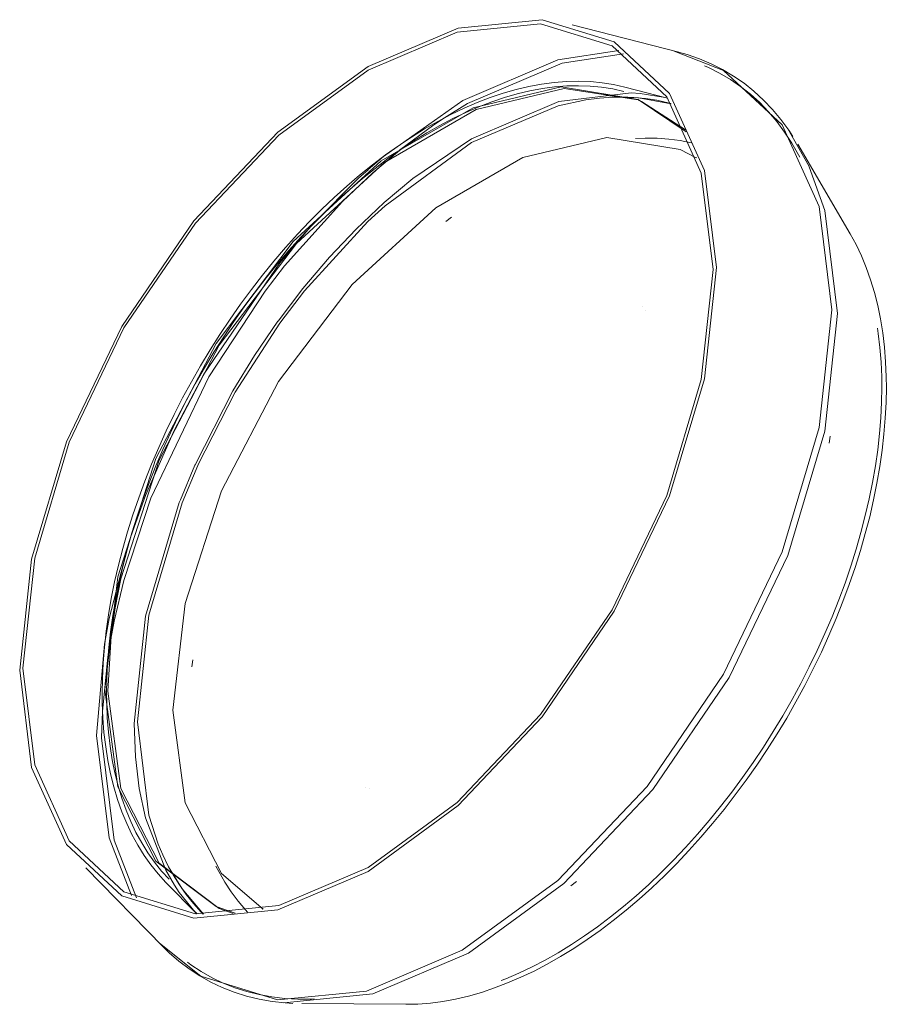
# Model space of a CAD drawing. Header units: millimetres. Extents: x -6700 to -5223, y -1195 to 567.
# Tile 1 of 2: x -6250 to -5960, y -1195 to -866. Entities that reach past the tile are written whole.
import ezdxf

# ---------------------------------------------------------------- set-up
doc = ezdxf.new("R2010")
doc.units = ezdxf.units.MM
doc.layers.add('Luminarias', color=7, linetype='Continuous', lineweight=20)

# ---------------------------------------------------------------- blocks, each defined once
blk = doc.blocks.new('64278 - 40096 MAY CEILING _ WALL LAMP BLACK LED 4W 2700K-551360-00 Isometrico PDF')
at = {"layer": 'Luminarias', "color": 9, "lineweight": 9, "true_color": 0xc0c0c0}
for p, q in [((-6886.81, -876.53), (-6922.5, -867.35)), ((-6890.52, -891.87), (-6904.84, -888.16)), ((-6891.43, -891.65), (-6890.5, -891.9)), ((-6891.37, -891.67), (-6890.51, -891.87)), ((-6850.24, -902.19), (-6843.1, -914.79)), ((-6829.4, -937.28), (-6846.98, -907.27)), ((-6880.89, -911.83), (-6881, -911.77)), ((-6962.87, -931.72), (-6964.75, -933.17)), ((-6898.85, -961.67), (-6898.85, -961.67)), ((-6836.42, -1007.26), (-6836.11, -1004.9)), ((-7081.62, -1105), (-7079.01, -1074.48)), ((-7049.38, -1079.75), (-7049.69, -1082.1)), ((-7079.91, -1105.8), (-7079.68, -1097)), ((-6991.74, -1122.56), (-6991.74, -1122.56)), ((-7085.25, -1149.25), (-7059.46, -1175.57)), ((-7058.4, -1154.13), (-7048.03, -1164.69)), ((-6922.93, -1155.29), (-6921.05, -1153.84)), ((-7048.67, -1164), (-7047.99, -1164.69)), ((-7048.02, -1164.69), (-7048.63, -1164.05)), ((-7026.03, -1162.98), (-7025.93, -1163.04)), ((-7012.91, -1194.69), (-6978.14, -1194.91))]:
    blk.add_line(p, q, dxfattribs=at)
at = {"layer": 'Luminarias', "color": 7, "lineweight": 9, "true_color": 0xfefefe}
for p, q in [((-6917.89, -892.44), (-6913.35, -891.85)), ((-6913.35, -891.85), (-6908.88, -891.54)), ((-6880.99, -911.75), (-6880.89, -911.79)), ((-6993.94, -918.67), (-6990.77, -915.8)), ((-7010.82, -935.8), (-7008.75, -933.52)), ((-7003.65, -945.02), (-6994.75, -935.64)), ((-6898.86, -961.67), (-6898.86, -961.67)), ((-7028.71, -977.89), (-7020.9, -966.45)), ((-7053.56, -1026.21), (-7048.69, -1014.62)), ((-7048.68, -1014.58), (-7048.64, -1014.5)), ((-7070.91, -1040.95), (-7070.13, -1038.53)), ((-7077.84, -1078.74), (-7076.88, -1072.82)), ((-7068.62, -1112.17), (-7069.05, -1101.05)), ((-7067.33, -1122.7), (-7068.62, -1112.17)), ((-6991.74, -1122.56), (-6991.74, -1122.56)), ((-7059.47, -1144.9), (-7060.99, -1141.3)), ((-7057.49, -1148.95), (-7059.47, -1144.9)), ((-7055.58, -1155.02), (-7058.47, -1150.05)), ((-7038.74, -1154.01), (-7036.59, -1157.3)), ((-7025.96, -1163.06), (-7026.05, -1162.99))]:
    blk.add_line(p, q, dxfattribs=at)
at = {"layer": 'Luminarias', "color": 7, "lineweight": 9, "true_color": 0xfdfdfd}
for p, q in [((-6968.73, -900.81), (-6965.17, -898.44)), ((-6980.24, -909.33), (-6968.77, -900.84)), ((-7008.75, -933.52), (-6993.94, -918.67)), ((-6897.95, -962.81), (-6897.96, -962.81)), ((-7076.71, -1071.83), (-7075.35, -1062.29)), ((-7077.81, -1090.19), (-7076.71, -1071.83)), ((-7079.68, -1097), (-7077.84, -1078.74)), ((-6991.74, -1122.56), (-6991.74, -1122.56)), ((-6990.31, -1122.77), (-6990.31, -1122.77)), ((-7046.6, -1164.07), (-7045.9, -1164.74))]:
    blk.add_line(p, q, dxfattribs=at)
at = {"layer": 'Luminarias', "color": 9, "lineweight": 9, "true_color": 0xc0c0c0}
for points in [[(-7107.35, -1083.16, 0), (-7103.37, -1046.03, 0), (-7091.73, -1006.84, 0), (-7073.2, -968.27, 0), (-7049.06, -932.94, 0), (-7020.95, -903.26, 0), (-6990.78, -881.26, 0), (-6960.61, -868.43, 0), (-6932.5, -865.64, 0), (-6908.36, -873.09, 0), (-6889.83, -890.28, 0), (-6878.19, -916.02, 0), (-6874.21, -948.56, 0)], [(-7106.26, -1082.53, 0), (-7102.32, -1045.75, 0), (-7090.79, -1006.93, 0), (-7072.44, -968.71, 0), (-7048.52, -933.72, 0), (-7020.67, -904.31, 0), (-6990.78, -882.51, 0), (-6960.89, -869.8, 0), (-6933.04, -867.04, 0), (-6909.12, -874.43, 0), (-6890.77, -891.45, 0), (-6879.24, -916.95, 0), (-6875.3, -949.19, 0)], [(-6985.63, -911.37, 0), (-6959, -892.62, 0), (-6927.26, -879.12, 0), (-6906.85, -875.95, 0)], [(-6965.17, -898.44, 0), (-6957.45, -893.7, 0), (-6925.76, -880.22, 0), (-6905.23, -877.05, 0)], [(-6888.32, -876.16, 0), (-6871.8, -882.62, 0), (-6852.15, -900.85, 0), (-6839.8, -928.15, 0), (-6835.59, -962.68, 0)], [(-6888.12, -876.2, 0), (-6883.94, -877.33, 0), (-6879.87, -878.73, 0), (-6875.93, -880.38, 0), (-6872.12, -882.3, 0), (-6868.46, -884.48, 0), (-6864.95, -886.91, 0), (-6861.61, -889.58, 0), (-6858.43, -892.5, 0), (-6855.42, -895.64, 0), (-6852.6, -899.01, 0), (-6849.96, -902.6, 0), (-6848.56, -904.69, 0)], [(-6878.15, -881.07, 0), (-6876.82, -881.63, 0), (-6873.1, -883.48, 0), (-6869.51, -885.59, 0), (-6866.08, -887.94, 0), (-6862.8, -890.53, 0), (-6859.69, -893.36, 0), (-6856.74, -896.42, 0), (-6853.96, -899.7, 0), (-6851.36, -903.2, 0), (-6848.95, -906.9, 0), (-6846.71, -910.81, 0), (-6846.3, -911.59, 0)], [(-6904.84, -888.16, 0), (-6908.58, -887.32, 0), (-6912.4, -886.72, 0), (-6916.32, -886.35, 0), (-6920.31, -886.22, 0), (-6924.37, -886.32, 0), (-6928.5, -886.65, 0), (-6932.68, -887.21, 0), (-6936.91, -888, 0), (-6941.19, -889.01, 0), (-6945.51, -890.25, 0), (-6949.85, -891.7, 0), (-6954.23, -893.38, 0), (-6958.62, -895.27, 0), (-6963.02, -897.37, 0), (-6967.42, -899.68, 0), (-6971.83, -902.19, 0), (-6976.23, -904.89, 0), (-6980.61, -907.8, 0), (-6984.98, -910.89, 0), (-6989.32, -914.17, 0), (-6993.62, -917.63, 0), (-6997.88, -921.26, 0), (-7002.1, -925.06, 0), (-7006.26, -929.02, 0), (-7010.37, -933.14, 0), (-7014.41, -937.4, 0), (-7018.37, -941.81, 0), (-7022.26, -946.36, 0), (-7026.07, -951.03, 0), (-7029.78, -955.83, 0), (-7033.4, -960.74, 0), (-7036.92, -965.75, 0), (-7040.33, -970.87, 0), (-7043.63, -976.07, 0), (-7046.82, -981.36, 0), (-7049.88, -986.71, 0), (-7052.81, -992.14, 0), (-7055.62, -997.62, 0), (-7058.29, -1003.15, 0), (-7060.81, -1008.72, 0), (-7063.2, -1014.32, 0), (-7065.43, -1019.95, 0), (-7067.52, -1025.58, 0), (-7069.45, -1031.22, 0), (-7071.22, -1036.86, 0), (-7072.83, -1042.49, 0), (-7074.28, -1048.09, 0), (-7075.57, -1053.67, 0), (-7076.68, -1059.2, 0), (-7077.63, -1064.69, 0), (-7078.4, -1070.12, 0), (-7079, -1075.49, 0), (-7079.43, -1080.79, 0), (-7079.68, -1086, 0), (-7079.76, -1090.81, 0)], [(-7078.87, -1089.58, 0), (-7074.5, -1051.96, 0), (-7061.75, -1012.34, 0), (-7041.64, -973.93, 0), (-7015.8, -939.84, 0), (-6986.34, -912.84, 0), (-6955.63, -895.11, 0), (-6926.16, -888.09, 0), (-6900.33, -892.34, 0), (-6884.27, -903.1, 0)], [(-6905.22, -889.61, 0), (-6908.86, -888.79, 0), (-6912.59, -888.21, 0), (-6916.41, -887.85, 0), (-6920.31, -887.72, 0), (-6924.29, -887.81, 0), (-6928.34, -888.14, 0), (-6932.44, -888.69, 0), (-6936.6, -889.46, 0), (-6940.81, -890.46, 0), (-6945.06, -891.68, 0), (-6949.35, -893.11, 0), (-6953.66, -894.77, 0), (-6958, -896.63, 0), (-6962.35, -898.71, 0), (-6966.71, -900.99, 0), (-6971.07, -903.47, 0), (-6975.42, -906.16, 0), (-6979.77, -909.03, 0), (-6984.09, -912.1, 0), (-6988.39, -915.35, 0), (-6992.66, -918.78, 0), (-6996.89, -922.38, 0), (-7001.08, -926.15, 0), (-7005.21, -930.09, 0), (-7009.29, -934.18, 0), (-7013.3, -938.42, 0), (-7017.25, -942.8, 0), (-7021.11, -947.32, 0), (-7024.89, -951.96, 0), (-7028.59, -956.73, 0), (-7032.19, -961.61, 0), (-7035.69, -966.6, 0), (-7039.08, -971.68, 0), (-7042.36, -976.86, 0), (-7045.53, -982.11, 0), (-7048.57, -987.44, 0), (-7051.49, -992.84, 0), (-7054.28, -998.29, 0), (-7056.93, -1003.79, 0), (-7059.44, -1009.32, 0), (-7061.81, -1014.89, 0), (-7064.04, -1020.48, 0), (-7066.11, -1026.09, 0), (-7068.03, -1031.69, 0), (-7069.79, -1037.29, 0), (-7071.39, -1042.88, 0), (-7072.83, -1048.45, 0), (-7074.1, -1053.98, 0), (-7075.21, -1059.48, 0), (-7076.15, -1064.92, 0), (-7076.92, -1070.31, 0), (-7077.51, -1075.63, 0), (-7077.94, -1080.88, 0), (-7078.19, -1086.05, 0), (-7078.26, -1090.81, 0)], [(-6843.09, -914.81, 0), (-6837.9, -929.46, 0), (-6833.7, -963.94, 0)], [(-6829.4, -937.28, 0), (-6827.44, -940.86, 0), (-6825.65, -944.6, 0), (-6824.03, -948.52, 0), (-6822.58, -952.59, 0), (-6821.31, -956.82, 0), (-6820.21, -961.2, 0), (-6819.29, -965.72, 0), (-6818.54, -970.36, 0), (-6817.97, -975.14, 0), (-6817.58, -980.03, 0), (-6817.37, -985.03, 0), (-6817.32, -988.6, 0)], [(-6874.21, -948.56, 0), (-6878.19, -985.69, 0), (-6889.83, -1024.88, 0), (-6908.36, -1063.45, 0), (-6932.5, -1098.78, 0), (-6960.61, -1128.45, 0), (-6990.78, -1150.46, 0), (-7020.95, -1163.29, 0), (-7049.06, -1166.07, 0), (-7073.2, -1158.62, 0), (-7091.73, -1141.44, 0), (-7103.37, -1115.7, 0), (-7107.35, -1083.16, 0)], [(-6875.3, -949.19, 0), (-6879.24, -985.97, 0), (-6890.77, -1024.79, 0), (-6909.12, -1063, 0), (-6933.04, -1098, 0), (-6960.89, -1127.4, 0), (-6990.78, -1149.2, 0), (-7020.67, -1161.91, 0), (-7048.52, -1164.67, 0), (-7072.44, -1157.29, 0), (-7090.79, -1140.27, 0), (-7102.32, -1114.77, 0), (-7106.26, -1082.53, 0)], [(-6835.59, -962.68, 0), (-6839.8, -1002.06, 0), (-6852.15, -1043.63, 0), (-6871.8, -1084.55, 0), (-6897.41, -1122.03, 0), (-6927.24, -1153.51, 0), (-6959.24, -1176.85, 0), (-6991.24, -1190.46, 0), (-7021.07, -1193.42, 0), (-7046.68, -1185.51, 0), (-7060.53, -1174.45, 0)], [(-6833.7, -963.94, 0), (-6837.9, -1003.28, 0), (-6850.24, -1044.8, 0), (-6869.87, -1085.67, 0), (-6895.45, -1123.1, 0), (-6925.23, -1154.54, 0), (-6957.2, -1177.86, 0), (-6989.17, -1191.45, 0), (-7018.95, -1194.4, 0)], [(-6820.3, -968.85, 0), (-6820.03, -970.57, 0), (-6819.47, -975.29, 0), (-6819.08, -980.12, 0), (-6818.87, -985.07, 0), (-6818.82, -988.6, 0)], [(-6978.14, -1194.91, 0), (-6974.06, -1194.82, 0), (-6969.92, -1194.49, 0), (-6965.72, -1193.94, 0), (-6961.47, -1193.15, 0), (-6957.17, -1192.14, 0), (-6952.83, -1190.91, 0), (-6948.46, -1189.45, 0), (-6944.06, -1187.77, 0), (-6939.64, -1185.87, 0), (-6935.21, -1183.77, 0), (-6930.77, -1181.45, 0), (-6926.33, -1178.93, 0), (-6921.9, -1176.21, 0), (-6917.48, -1173.29, 0), (-6913.08, -1170.17, 0), (-6908.71, -1166.88, 0), (-6904.37, -1163.4, 0), (-6900.07, -1159.74, 0), (-6895.81, -1155.91, 0), (-6891.61, -1151.92, 0), (-6887.47, -1147.78, 0), (-6883.39, -1143.48, 0), (-6879.39, -1139.03, 0), (-6875.46, -1134.45, 0), (-6871.62, -1129.74, 0), (-6867.87, -1124.91, 0), (-6864.21, -1119.96, 0), (-6860.66, -1114.9, 0), (-6857.21, -1109.75, 0), (-6853.88, -1104.5, 0), (-6850.66, -1099.17, 0), (-6847.57, -1093.76, 0), (-6844.6, -1088.29, 0), (-6841.77, -1082.76, 0), (-6839.07, -1077.18, 0), (-6836.52, -1071.56, 0), (-6834.11, -1065.91, 0), (-6831.85, -1060.24, 0), (-6829.74, -1054.55, 0), (-6827.79, -1048.86, 0), (-6825.99, -1043.18, 0), (-6824.36, -1037.5, 0), (-6822.89, -1031.85, 0), (-6821.59, -1026.23, 0), (-6820.46, -1020.64, 0), (-6819.5, -1015.11, 0), (-6818.72, -1009.63, 0), (-6818.11, -1004.22, 0), (-6817.67, -998.87, 0), (-6817.41, -993.62, 0), (-6817.32, -988.6, 0)], [(-6946.25, -1187, 0), (-6944.62, -1186.38, 0), (-6940.26, -1184.51, 0), (-6935.88, -1182.42, 0), (-6931.49, -1180.13, 0), (-6927.09, -1177.64, 0), (-6922.7, -1174.94, 0), (-6918.33, -1172.05, 0), (-6913.96, -1168.96, 0), (-6909.63, -1165.69, 0), (-6905.32, -1162.24, 0), (-6901.05, -1158.61, 0), (-6896.83, -1154.81, 0), (-6892.66, -1150.85, 0), (-6888.54, -1146.73, 0), (-6884.49, -1142.46, 0), (-6880.52, -1138.04, 0), (-6876.61, -1133.49, 0), (-6872.79, -1128.81, 0), (-6869.06, -1124, 0), (-6865.43, -1119.08, 0), (-6861.9, -1114.05, 0), (-6858.47, -1108.93, 0), (-6855.15, -1103.71, 0), (-6851.95, -1098.41, 0), (-6848.88, -1093.03, 0), (-6845.93, -1087.59, 0), (-6843.11, -1082.09, 0), (-6840.43, -1076.55, 0), (-6837.89, -1070.96, 0), (-6835.49, -1065.34, 0), (-6833.25, -1059.7, 0), (-6831.15, -1054.05, 0), (-6829.21, -1048.39, 0), (-6827.43, -1042.74, 0), (-6825.81, -1037.11, 0), (-6824.35, -1031.49, 0), (-6823.06, -1025.91, 0), (-6821.94, -1020.37, 0), (-6820.99, -1014.87, 0), (-6820.21, -1009.44, 0), (-6819.6, -1004.07, 0), (-6819.17, -998.78, 0), (-6818.91, -993.57, 0), (-6818.82, -988.6, 0)], [(-7035.24, -1164.45, 0), (-7041.64, -1162.24, 0), (-7061.75, -1147.05, 0), (-7074.5, -1122.16, 0), (-7078.87, -1089.58, 0)], [(-7058.4, -1154.13, 0), (-7060.99, -1151.32, 0), (-7063.43, -1148.3, 0), (-7065.7, -1145.1, 0), (-7067.81, -1141.71, 0), (-7069.76, -1138.14, 0), (-7071.54, -1134.4, 0), (-7073.14, -1130.5, 0), (-7074.58, -1126.44, 0), (-7075.84, -1122.23, 0), (-7076.93, -1117.87, 0), (-7077.84, -1113.38, 0), (-7078.57, -1108.76, 0), (-7079.13, -1104.01, 0), (-7079.51, -1099.15, 0), (-7079.72, -1094.18, 0), (-7079.76, -1090.81, 0)], [(-7057.33, -1153.08, 0), (-7059.86, -1150.34, 0), (-7062.23, -1147.4, 0), (-7064.46, -1144.27, 0), (-7066.52, -1140.95, 0), (-7068.43, -1137.46, 0), (-7070.17, -1133.8, 0), (-7071.75, -1129.97, 0), (-7073.15, -1125.98, 0), (-7074.4, -1121.83, 0), (-7075.47, -1117.54, 0), (-7076.36, -1113.11, 0), (-7077.09, -1108.55, 0), (-7077.64, -1103.86, 0), (-7078.02, -1099.06, 0), (-7078.22, -1094.14, 0), (-7078.26, -1090.81, 0)], [(-7069.98, -1158.49, 0), (-7077.44, -1139.24, 0), (-7081.62, -1105, 0)], [(-7068.21, -1159.35, 0), (-7075.73, -1139.99, 0), (-7079.91, -1105.8, 0)], [(-7060.4, -1174.59, 0), (-7057.33, -1177.65, 0), (-7054.09, -1180.48, 0), (-7050.68, -1183.06, 0), (-7047.11, -1185.4, 0), (-7043.4, -1187.48, 0), (-7039.54, -1189.3, 0), (-7035.55, -1190.86, 0), (-7031.44, -1192.16, 0), (-7027.21, -1193.19, 0), (-7022.88, -1193.95, 0), (-7018.46, -1194.45, 0), (-7015.95, -1194.61, 0)], [(-7051.19, -1180.79, 0), (-7050.05, -1181.67, 0), (-7046.58, -1183.96, 0), (-7042.97, -1186.01, 0), (-7039.21, -1187.81, 0), (-7035.33, -1189.35, 0), (-7031.32, -1190.64, 0), (-7027.19, -1191.66, 0), (-7022.97, -1192.42, 0), (-7018.64, -1192.93, 0), (-7014.22, -1193.17, 0), (-7009.72, -1193.15, 0), (-7008.83, -1193.12, 0)]]:
    blk.add_polyline3d(points, dxfattribs=at)
at = {"layer": 'Luminarias', "color": 7, "lineweight": 9, "true_color": 0xfdfdfd}
for points in [[(-7075.35, -1062.29, 0), (-7073.44, -1052.57, 0), (-7060.69, -1012.95, 0), (-7040.57, -974.54, 0), (-7014.74, -940.45, 0), (-6985.27, -913.45, 0), (-6954.57, -895.72, 0), (-6925.1, -888.7, 0), (-6900.4, -892.49, 0)], [(-6909.94, -891.59, 0), (-6905.85, -891.49, 0), (-6901.84, -891.62, 0), (-6897.91, -891.98, 0), (-6894.07, -892.58, 0), (-6890.33, -893.41, 0), (-6889.41, -893.69, 0)], [(-6908.88, -891.54, 0), (-6900.22, -891.75, 0), (-6889.31, -893.74, 0)], [(-6902.66, -890.15, 0), (-6899.68, -890.35, 0), (-6891.37, -891.67, 0)], [(-6990.85, -933.15, 0), (-6985.08, -927.84, 0), (-6956.14, -906.73, 0), (-6927.19, -894.42, 0), (-6917.89, -892.44, 0)], [(-6900.38, -892.5, 0), (-6899.27, -892.96, 0), (-6884.54, -902.44, 0)], [(-6990.77, -915.8, 0), (-6990.73, -915.77, 0), (-6985.63, -911.37, 0)], [(-7020.28, -967.12, 0), (-7012.05, -956.31, 0), (-6990.88, -933.18, 0)], [(-6898.86, -961.67, 0), (-6898.86, -961.67, 0), (-6898.86, -961.67, 0), (-6898.86, -961.67, 0), (-6898.85, -961.67, 0)], [(-7047.72, -1014.62, 0), (-7035.21, -990.21, 0), (-7020.3, -967.15, 0)], [(-7067.97, -1100.42, 0), (-7064.16, -1064.8, 0), (-7052.98, -1027.21, 0), (-7047.74, -1014.68, 0)], [(-7079.01, -1074.48, 0), (-7077.44, -1065.94, 0), (-7070.91, -1040.95, 0)], [(-7035.88, -1164.57, 0), (-7040.57, -1162.85, 0), (-7060.69, -1147.66, 0), (-7073.44, -1122.77, 0), (-7077.81, -1090.19, 0)], [(-7060.99, -1141.3, 0), (-7064.16, -1131.65, 0), (-7067.97, -1100.42, 0)], [(-6991.74, -1122.56, 0), (-6991.74, -1122.56, 0), (-6991.74, -1122.56, 0), (-6991.74, -1122.56, 0)], [(-7057.98, -1148, 0), (-7056.02, -1151.59, 0), (-7053.91, -1155, 0)], [(-7045.81, -1164.79, 0), (-7052.98, -1156.34, 0), (-7057.49, -1148.95, 0)], [(-7048.63, -1164.05, 0), (-7053.92, -1157.51, 0), (-7055.58, -1155.02, 0)], [(-7053.91, -1155, 0), (-7051.63, -1158.22, 0), (-7049.19, -1161.25, 0), (-7046.6, -1164.07, 0)]]:
    blk.add_polyline3d(points, dxfattribs=at)
at = {"layer": 'Luminarias', "color": 7, "lineweight": 9, "true_color": 0xfefefe}
for points in [[(-6975.74, -918.78, 0), (-6956.13, -905.48, 0), (-6926.91, -893.05, 0), (-6902.66, -890.15, 0)], [(-7056.07, -1096.58, 0), (-7051.92, -1060.82, 0), (-7039.79, -1023.16, 0), (-7020.68, -986.65, 0), (-6996.12, -954.25, 0), (-6968.11, -928.58, 0), (-6938.92, -911.73, 0), (-6910.91, -905.06, 0), (-6886.36, -909.1, 0), (-6880.92, -911.83, 0)], [(-6882.63, -906.79, 0), (-6886.32, -906.06, 0), (-6890.14, -905.56, 0), (-6894.05, -905.29, 0), (-6898.02, -905.24, 0), (-6901.26, -905.4, 0)], [(-6999.31, -926.39, 0), (-6989.15, -916.82, 0), (-6980.27, -909.35, 0)], [(-6994.75, -935.64, 0), (-6985.36, -926.79, 0), (-6975.74, -918.78, 0)], [(-7025.2, -956.43, 0), (-7018.68, -947.99, 0), (-6999.33, -926.41, 0)], [(-7055.69, -1002.97, 0), (-7045.7, -984.15, 0), (-7020.31, -946.99, 0), (-7010.83, -935.82, 0)], [(-7020.89, -966.43, 0), (-7012.59, -955.54, 0), (-7003.69, -945.06, 0)], [(-7072.52, -1053.18, 0), (-7063.5, -1025.63, 0), (-7044.04, -985.11, 0), (-7025.22, -956.46, 0)], [(-7048.63, -1014.48, 0), (-7035.98, -989.76, 0), (-7028.71, -977.89, 0)], [(-7070.12, -1038.5, 0), (-7065.19, -1024.72, 0), (-7055.69, -1002.97, 0)], [(-7069.05, -1101.05, 0), (-7065.2, -1065.09, 0), (-7053.92, -1027.13, 0), (-7053.58, -1026.24, 0)], [(-7076.88, -1072.79, 0), (-7075.73, -1066.79, 0), (-7072.53, -1053.2, 0)], [(-7025.89, -1163.05, 0), (-7039.79, -1151.21, 0), (-7051.92, -1127.55, 0), (-7056.07, -1096.58, 0)], [(-7058.47, -1150.05, 0), (-7065.2, -1132.58, 0), (-7067.33, -1122.7, 0)], [(-7041.65, -1148.66, 0), (-7040.71, -1150.55, 0), (-7038.74, -1154.01, 0)], [(-7036.59, -1157.3, 0), (-7034.28, -1160.42, 0), (-7031.82, -1163.34, 0), (-7031.14, -1164.05, 0)]]:
    blk.add_polyline3d(points, dxfattribs=at)

msp = doc.modelspace()

# ---------------------------------------------------------------- block references
at = {"layer": 'Luminarias', "color": 9, "lineweight": 9, "true_color": 0xc0c0c0}
msp.add_blockref('64278 - 40096 MAY CEILING _ WALL LAMP BLACK LED 4W 2700K-551360-00 Isometrico PDF', (857.62, 0), dxfattribs=at)

doc.saveas('drawing.dxf')
